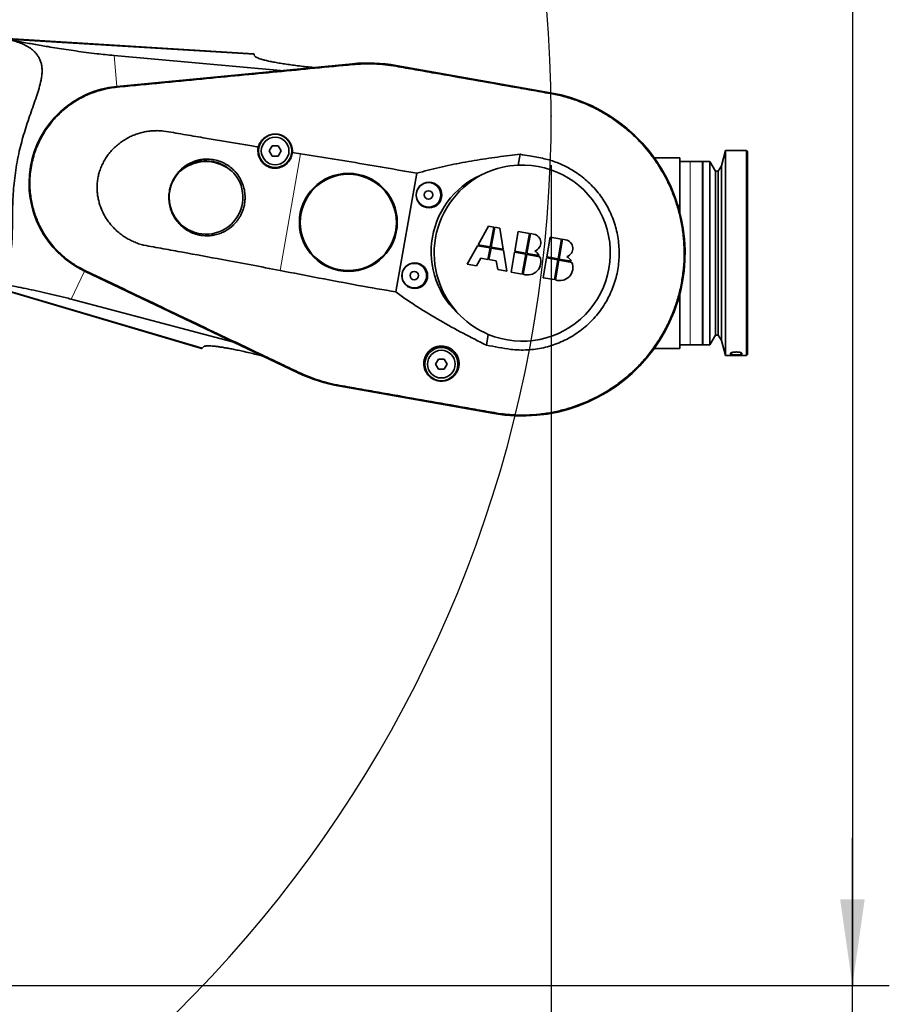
# Model space of a CAD drawing. Header units: millimetres. Extents: x 0 to 14900, y 0 to 10500.
# Tile 23 of 47: x 5681 to 6565, y 5428 to 6429. Entities that reach past the tile are written whole.
import ezdxf

# ---------------------------------------------------------------- set-up
doc = ezdxf.new("R2010")
doc.units = ezdxf.units.MM
doc.header["$LTSCALE"] = 25
doc.header["$PDSIZE"] = -1
doc.layers.add('THICK_LINE', color=7, linetype='Continuous')
doc.styles.add('SLDTEXTSTYLE0', font='TXT', dxfattribs={"width": 0.605})
doc.dimstyles.new('SLDDIMSTYLE0', dxfattribs={"dimtxt": 87.5, "dimasz": 87.5, "dimexe": 0, "dimexo": 0.0625, "dimgap": 21.875, "dimtad": 1, "dimdec": 0, "dimrnd": 1e-09, "dimzin": 12, "dimdsep": 46, "dimtxsty": 'SLDTEXTSTYLE0', "dimsah": 1, "dimcen": 0.09, "dimadec": 0, "dimazin": 3, "dimtfac": 1, "dimtofl": 0, "dimtmove": 0, "dimatfit": 3, "dimfxl": 1, "dimfrac": 2, "dimtolj": 1, "dimtzin": 12, "dimarcsym": 0})
doc.dimstyles.new('SLDDIMSTYLE1', dxfattribs={"dimtxt": 87.5, "dimasz": 87.5, "dimexe": 0, "dimexo": 0.0625, "dimgap": 21.875, "dimtad": 1, "dimdec": 0, "dimrnd": 1e-09, "dimzin": 12, "dimdsep": 46, "dimtxsty": 'SLDTEXTSTYLE0', "dimsah": 1, "dimcen": 0.09, "dimadec": 0, "dimazin": 3, "dimtfac": 1, "dimtmove": 0, "dimatfit": 0, "dimfxl": 1, "dimfrac": 2, "dimtolj": 1, "dimtzin": 12, "dimarcsym": 0})

# ---------------------------------------------------------------- blocks, each defined once
blk = doc.blocks.new('_D_3')
at = {"layer": 'THICK_LINE'}
for p, q in [((6221.4, 6280.7), (6221.4, 4505.2)), ((3403.2, 5320.4), (3403.2, 4505.2)), ((6221.4, 4542.7), (3403.2, 4542.7))]:
    blk.add_line(p, q, dxfattribs=at)
for points in [[(3403.2, 4542.7), (3490.7, 4530.2), (3490.7, 4555.2)], [(6221.4, 4542.7), (6133.9, 4555.2), (6133.9, 4530.2)]]:
    blk.add_solid(points, dxfattribs=at)
at = {"layer": 'THICK_LINE', "insert": (4678.6, 4655.5), "char_height": 87.5, "attachment_point": 1, "style": 'SLDTEXTSTYLE0'}
blk.add_mtext('2818', dxfattribs=at)
blk = doc.blocks.new('_D_4')
at = {"layer": 'THICK_LINE'}
for p, q in [((3803.2, 8699.6), (6565.4, 8699.6)), ((6527.9, 8699.6), (6527.9, 5446.8)), ((3804.1, 5446.8), (6565.4, 5446.8))]:
    blk.add_line(p, q, dxfattribs=at)
for points in [[(6527.9, 8699.6), (6515.4, 8612.1), (6540.4, 8612.1)], [(6527.9, 5446.8), (6540.4, 5534.3), (6515.4, 5534.3)]]:
    blk.add_solid(points, dxfattribs=at)
at = {"layer": 'THICK_LINE', "insert": (6415.1, 6939.5), "char_height": 87.5, "attachment_point": 1, "rotation": 90, "style": 'SLDTEXTSTYLE0'}
blk.add_mtext('3253', dxfattribs=at)
blk = doc.blocks.new('_D_5')
at = {"layer": 'THICK_LINE'}
for p, q in [((6527.9, 5446.8), (6527.9, 5596.8)), ((3804.1, 5446.8), (6565.4, 5446.8)), ((6527.9, 5050.6), (6527.9, 5446.8)), ((4991.3, 5050.6), (6565.4, 5050.6)), ((6527.9, 5050.6), (6527.9, 4900.6))]:
    blk.add_line(p, q, dxfattribs=at)
for points in [[(6527.9, 5446.8), (6540.4, 5534.3), (6515.4, 5534.3)], [(6527.9, 5050.6), (6515.4, 4963.1), (6540.4, 4963.1)]]:
    blk.add_solid(points, dxfattribs=at)
at = {"layer": 'THICK_LINE', "insert": (6415.1, 5148.4), "char_height": 87.5, "attachment_point": 1, "rotation": 90, "style": 'SLDTEXTSTYLE0'}
blk.add_mtext('396', dxfattribs=at)

msp = doc.modelspace()

# ---------------------------------------------------------------- linework, layer by layer
at = {"color": 7, "linetype": 'Continuous', "lineweight": 35}
for p, q in [((5918.6412448, 6394.2304552), (5651.0117021, 6410.5993788)), ((5776.6828802, 6392.4164154), (5945.9601024, 6376.9572964)), ((5919.0947368, 6393.2579226), (5919.7062432, 6391.9465825)), ((6019.2219718, 6383.9933541), (5779.7010793, 6360.9898102)), ((6019.2324027, 6383.8847264), (5779.7115102, 6360.881183)), ((6220.7509259, 6354.4530801), (6063.7972434, 6382.1282585)), ((6220.7699248, 6354.5605489), (6063.8161802, 6382.235728)), ((5937.5962669, 6300.5400891), (5934.589523, 6295.3315822)), ((5943.6103135, 6300.5404461), (5937.5962669, 6300.5400891)), ((5946.6176782, 6295.3322885), (5943.6103135, 6300.5404461)), ((5934.589523, 6295.3315822), (5937.5968878, 6290.1234246)), ((5937.5968878, 6290.1234246), (5943.6109343, 6290.1237739)), ((5943.6109343, 6290.1237739), (5946.6176782, 6295.3322885)), ((5966.5110389, 6292.2922809), (5958.0766091, 6293.6472854)), ((6187.8388553, 6280.9379686), (6189.7789244, 6291.9407221)), ((6352.4260922, 6288.3267637), (6326.3480667, 6288.3267637)), ((6352.4260922, 6288.3267637), (6352.4260922, 6239.9424372)), ((6398.780252, 6295.6184296), (6394.6576594, 6280.2326702)), ((6420.134361, 6295.6184296), (6398.780252, 6295.6184296)), ((6398.780252, 6295.6184296), (6398.780252, 6087.2851009)), ((6421.1760763, 6294.5767686), (6420.134361, 6295.6184296)), ((6420.134361, 6087.2851009), (6420.134361, 6295.6184296)), ((6421.1760763, 6294.5767686), (6421.1760763, 6088.3267542)), ((6362.842749, 6284.6809307), (6352.4260922, 6284.6809307)), ((6375.3427743, 6284.6809307), (6362.842749, 6284.6809307)), ((6375.3427743, 6284.6809307), (6375.3427743, 6098.2225843)), ((6382.7385931, 6284.6809307), (6375.8635699, 6284.6809307)), ((6375.8635699, 6284.6809307), (6375.8635699, 6098.2225843)), ((6388.5596697, 6274.7851006), (6382.7385931, 6284.6809307)), ((6382.7385931, 6284.6809307), (6382.7385931, 6098.2225843)), ((6394.6576594, 6280.2326702), (6391.3844331, 6274.7851006)), ((6394.6576594, 6280.2326702), (6394.6576594, 6102.6708603)), ((6084.6758812, 6272.5856194), (6063.3994444, 6151.9211228)), ((6375.8635699, 6274.7851006), (6375.3427743, 6274.7851006)), ((6391.3844331, 6274.7851006), (6388.5596697, 6274.7851006)), ((6388.5596697, 6274.7851006), (6388.5596697, 6108.1184454)), ((6391.3844331, 6274.7851006), (6391.3844331, 6108.1184454)), ((6350.3769963, 6239.9424372), (6352.4260922, 6239.9424372)), ((6352.4260922, 6239.9424372), (6352.4260922, 6232.6601776)), ((6157.6997667, 6218.7736147), (6147.1206252, 6199.8962649)), ((6162.9274665, 6217.8518382), (6157.6997667, 6218.7736147)), ((6159.3802451, 6197.7345721), (6162.9274665, 6217.8518382)), ((6163.9543428, 6217.6707736), (6160.4071214, 6197.5535075)), ((6169.1819806, 6216.7489815), (6163.9543428, 6217.6707736)), ((6172.6667413, 6195.3917991), (6169.1819806, 6216.7489815)), ((6187.8990187, 6213.4486693), (6184.3517973, 6193.3314187)), ((6199.3345424, 6211.4322783), (6187.8990187, 6213.4486693)), ((6195.7873209, 6191.3150122), (6199.3345424, 6211.4322783)), ((6200.3614186, 6211.2512136), (6196.8141972, 6191.1339475)), ((6203.5820563, 6210.6833242), (6200.3614186, 6211.2512136)), ((6146.5805823, 6198.9327031), (6136.0014408, 6180.0553533)), ((6159.199196, 6196.7076958), (6146.5805823, 6198.9327031)), ((6147.1206252, 6199.8962649), (6159.3802451, 6197.7345721)), ((6220.4786692, 6207.7039922), (6216.9314478, 6187.5867261)), ((6231.9142549, 6205.6876012), (6220.4786692, 6207.7039922)), ((6228.3670335, 6185.5703351), (6231.9142549, 6205.6876012)), ((6232.9411312, 6205.5065366), (6229.3939098, 6185.3892705)), ((6236.1617689, 6204.9386471), (6232.9411312, 6205.5065366)), ((6157.1333984, 6184.9920769), (6159.199196, 6196.7076958)), ((6160.2260102, 6196.5266312), (6158.1602746, 6184.8110123)), ((6172.8446239, 6194.3016395), (6160.2260102, 6196.5266312)), ((6160.4071214, 6197.5535075), (6172.6667413, 6195.3917991)), ((6176.3293226, 6172.9444571), (6172.8446239, 6194.3016395)), ((6184.1706861, 6192.3045424), (6180.6234647, 6172.1872763)), ((6195.6062718, 6190.2881514), (6184.1706861, 6192.3045424)), ((6184.3517973, 6193.3314187), (6195.7873209, 6191.3150122)), ((6192.0590504, 6170.1708853), (6195.6062718, 6190.2881514)), ((6196.6331481, 6190.1070868), (6193.0859267, 6169.9898207)), ((6209.7943504, 6187.7864017), (6196.6331481, 6190.1070868)), ((6196.8141972, 6191.1339475), (6209.2158128, 6188.9472177)), ((6136.0014408, 6180.0553533), (6145.3365837, 6178.4093182)), ((6145.3365837, 6178.4093182), (6149.7548401, 6186.2931191)), ((6149.7548401, 6186.2931191), (6157.1333984, 6184.9920769)), ((6158.1602746, 6184.8110123), (6165.538833, 6183.5099702)), ((6165.538833, 6183.5099702), (6166.9941797, 6174.5905076)), ((6216.7503987, 6186.5598654), (6213.2031773, 6166.4425993)), ((6228.1859844, 6184.5434589), (6216.7503987, 6186.5598654)), ((6216.9314478, 6187.5867261), (6228.3670335, 6185.5703351)), ((6224.638763, 6164.4262083), (6228.1859844, 6184.5434589)), ((6229.2128607, 6184.3624097), (6225.6656393, 6164.2451436)), ((6242.374063, 6182.0417246), (6229.2128607, 6184.3624097)), ((6229.3939098, 6185.3892705), (6241.7954633, 6183.2025406)), ((5608.6849537, 6170.5524947), (5865.7729493, 6094.3995672)), ((5746.5808892, 6173.1558673), (5963.7892176, 6069.6186567)), ((5746.6278589, 6173.2543857), (5963.8361562, 6069.7171596)), ((6166.9941797, 6174.5905076), (6176.3293226, 6172.9444571)), ((6180.6234647, 6172.1872763), (6192.0590504, 6170.1708853)), ((6213.2031773, 6166.4425993), (6224.638763, 6164.4262083)), ((6352.4260922, 6150.2433451), (6352.4260922, 6142.9610856)), ((5897.3520179, 6101.2874116), (5732.9961836, 6144.6568067)), ((6352.4260922, 6142.9610856), (6350.3769963, 6142.9610856)), ((6352.4260922, 6142.9610856), (6352.4260922, 6094.5767668)), ((6155.5436928, 6097.7830931), (6157.4843207, 6108.7886562)), ((6375.3427743, 6108.1184454), (6375.8635699, 6108.1184454)), ((6382.7385931, 6098.2225843), (6388.5596697, 6108.1184454)), ((6388.5596697, 6108.1184454), (6391.3844331, 6108.1184454)), ((6391.3844331, 6108.1184454), (6394.6576594, 6102.6708603)), ((6352.4260922, 6098.2225843), (6362.842749, 6098.2225843)), ((6362.842749, 6098.2225843), (6375.3427743, 6098.2225843)), ((6375.8635699, 6098.2225843), (6382.7385931, 6098.2225843)), ((6394.6576594, 6102.6708603), (6398.780252, 6087.2851009)), ((5867.5548488, 6096.1814356), (5866.5317289, 6095.1583467)), ((6326.3480667, 6094.5767668), (6352.4260922, 6094.5767668)), ((6403.9885803, 6088.7136876), (6403.9885803, 6089.5613775)), ((6415.4469524, 6088.7136876), (6415.4469524, 6089.5613775)), ((6420.134361, 6087.2851009), (6421.1760763, 6088.3267542)), ((6106.6809847, 6083.7181665), (6103.6742408, 6078.5096519)), ((6103.6742408, 6078.5096519), (6106.6816056, 6073.3014787)), ((6112.6950313, 6083.718508), (6106.6809847, 6083.7181665)), ((6115.7023961, 6078.5103659), (6112.6950313, 6083.718508)), ((6112.6956522, 6073.3018512), (6115.7023961, 6078.5103659)), ((6398.780252, 6087.2851009), (6420.134361, 6087.2851009)), ((6106.6816056, 6073.3014787), (6112.6956522, 6073.3018512)), ((6006.2952145, 6056.0181496), (6163.2489591, 6028.342968)), ((6006.3141514, 6056.1256242), (6163.267896, 6028.4504426))]:
    msp.add_line(p, q, dxfattribs=at)
at = {"color": 8, "linetype": 'Continuous', "lineweight": 18}
for p, q in [((5919.0947368, 6393.2579226), (5668.2835449, 6408.7746773)), ((5776.6828802, 6392.4164154), (5779.7010793, 6360.9898102)), ((6019.3036799, 6383.1422051), (6019.2324027, 6383.8847264)), ((6063.6669203, 6381.3894158), (6063.7972434, 6382.1282585)), ((5779.7801486, 6360.1664609), (5779.7115102, 6360.881183)), ((6220.6206649, 6353.7142367), (6220.7509259, 6354.4530801)), ((5945.6207905, 6173.8176651), (5966.5110389, 6292.2922809)), ((6362.842749, 6098.2225843), (6362.842749, 6284.6809307)), ((5732.9961836, 6144.6568067), (5746.5808892, 6173.1558673)), ((5746.9368407, 6173.9026017), (5746.6278589, 6173.2543857)), ((5866.5317289, 6095.1583467), (5625.5392846, 6166.3598202)), ((6403.9885803, 6088.7136876), (6405.7799483, 6090.4804687)), ((6403.9885803, 6089.5613775), (6404.5020495, 6090.0636087)), ((6413.6564537, 6090.4795994), (6415.4469524, 6088.7136876)), ((6414.9419272, 6090.055382), (6415.4469524, 6089.5613775)), ((5964.1570279, 6070.3903196), (5963.8361562, 6069.7171596)), ((6006.4444124, 6056.8644735), (6006.3141514, 6056.1256242)), ((6163.398157, 6029.1892918), (6163.267896, 6028.4504426))]:
    msp.add_line(p, q, dxfattribs=at)
at = {"color": 7, "linetype": 'Continuous', "lineweight": 35, "flags": 128}
for points in [[(5918.6412448, 6394.2304552), (5918.7546799, 6393.9871608), (5919.0947368, 6393.2579226)], [(5866.5317289, 6095.1583467), (5865.9627839, 6094.5893707), (5865.7729493, 6094.3995672)]]:
    msp.add_lwpolyline(points, dxfattribs=at)
at = {"color": 7, "linetype": 'Continuous', "lineweight": 35}
for centre, radius in [((5940.6036247, 6295.3319377), 16.9270835), ((5940.6036273, 6295.331903), 14.0624826), ((6015.0517573, 6222.6541655), 49.8417415), ((6015.0518032, 6222.6541681), 48.9396347), ((6097.1337341, 6250.4931332), 13.0777287), ((6096.6606308, 6250.5737589), 12.4999921), ((6096.6605969, 6250.5737694), 4.3229115), ((6082.6630226, 6168.42578), 13.0777203), ((6082.1899311, 6168.5064517), 12.4999934), ((6082.1899557, 6168.5064591), 4.3229094), ((6109.6883335, 6078.5100382), 16.9271019), ((6109.6883244, 6078.5100016), 14.0624802)]:
    msp.add_circle(centre, radius, dxfattribs=at)
for centre, radius, start, end in [((6035.055711, 6219.1270758), 165.6248683, 79.9999955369, 95.4858550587), ((6035.0557061, 6219.1267508), 165.5160641, 80.000009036, 95.4858432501), ((5789.1614891, 6262.4847219), 98.9583334, 95.4858504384, 244.5141506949), ((5789.1614883, 6262.4847302), 98.8491983, 95.485851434, 244.5141577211), ((6192.0094443, 6191.451758), 165.6250069, 259.999998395, 80.0000000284), ((6192.0094437, 6191.4517556), 165.5158742, 259.9999937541, 80.0000167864), ((5870.2117502, 6244.0167968), 40.4130397, 105.8884224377, 132.1406270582), ((5870.3055607, 6248.1767972), 37.1191319, 49.1222031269, 128.2933730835), ((5870.3055641, 6248.176799), 36.45837, 69.5952086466, 107.8203562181), ((5870.2115313, 6244.0166531), 40.4132309, 45.2749703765, 71.5269785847), ((6192.0094363, 6191.4518747), 89.583228, 92.6683911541, 114.4396334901), ((6192.0094111, 6191.451773), 89.5833285, 247.3316498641, 92.6683720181), ((5870.3055416, 6248.1768322), 37.5005766, 136.5156880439, 40.8998893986), ((6185.0194123, 6192.6842953), 85.7692189, 110.5261156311, 229.4738848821), ((6192.0093769, 6191.451776), 89.5832932, 114.4395727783, 225.5604277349), ((6202.051215, 6202.0016317), 8.8156259, 288.1922973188, 79.9998420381), ((6234.6309276, 6196.2569547), 8.8156259, 288.1922973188, 79.9998420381), ((6197.6414218, 6182.4535311), 13.2715671, 29.2941313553, 57.3397022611), ((6230.2217187, 6176.7095586), 13.2706586, 29.2928441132, 57.3401846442), ((6197.6419538, 6182.454059), 13.2708184, 249.921230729, 23.6913561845), ((6230.2216664, 6176.709382), 13.2708184, 249.921230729, 23.6913561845), ((6192.0091074, 6191.4512506), 89.5827294, 225.5603154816, 247.3317003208), ((6035.0551497, 6219.1250454), 165.6230459, 244.5140375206, 260.0000719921), ((6035.0554614, 6219.1262063), 165.5151131, 244.5141082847, 260.0000308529)]:
    msp.add_arc(centre, radius, start, end, dxfattribs=at)
for points, knots in [([(5625.5392846, 6166.3598202), (5627.5230169, 6166.0770432), (5631.4525607, 6165.5168947), (5637.3387723, 6165.2489938), (5643.0929251, 6165.4845935), (5648.4794609, 6166.3081851), (5653.4224168, 6167.7336014), (5658.1694263, 6169.9023088), (5662.0175665, 6172.6826906), (5665.0650072, 6175.9360999), (5667.2889206, 6179.1889364), (5669.2482157, 6183.2318914), (5670.7699722, 6187.9329712), (5671.8590984, 6193.2566106), (5672.5652734, 6199.0100703), (5672.9756749, 6205.1656304), (5673.2089936, 6212.5211061), (5673.2958197, 6221.0776272), (5673.3736366, 6230.9139076), (5673.5969537, 6241.2112592), (5674.0971689, 6251.7541801), (5674.960945, 6262.4141154), (5676.2456207, 6273.1653328), (5678.0091366, 6284.0596361), (5680.1846619, 6294.6037357), (5682.6782502, 6304.6636395), (5685.399788, 6314.2218436), (5688.3802988, 6323.6169484), (5691.5305688, 6332.8215038), (5694.7076617, 6341.7580511), (5697.7596548, 6350.4440375), (5700.4632364, 6358.8370924), (5702.2722245, 6365.8719578), (5703.2091314, 6371.5213566), (5703.5512631, 6375.8025525), (5703.4479793, 6379.8986786), (5702.8525562, 6383.7429656), (5701.7585314, 6387.3217913), (5700.1870244, 6390.6013817), (5698.1607369, 6393.6068473), (5695.3521315, 6396.7394463), (5691.5742907, 6399.853521), (5686.7604708, 6402.7626574), (5681.4157316, 6405.1680604), (5675.2363381, 6407.2763192), (5670.7661474, 6408.2396653), (5668.2835449, 6408.7746773)], [0, 0, 0, 0, 0.01997042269, 0.03955909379, 0.05865604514, 0.07731159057, 0.09375089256, 0.10979410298, 0.12914116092, 0.14062273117, 0.15410535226, 0.1682618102, 0.18527729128, 0.20323013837, 0.2223665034, 0.24303225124, 0.26472258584, 0.29573596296, 0.32834974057, 0.36280205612, 0.39842639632, 0.43357346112, 0.46941613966, 0.50635881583, 0.54357910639, 0.57673074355, 0.60967802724, 0.64265290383, 0.67499710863, 0.70667646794, 0.73722213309, 0.76679058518, 0.7945829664, 0.80954796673, 0.82383847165, 0.83734264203, 0.85031096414, 0.86250304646, 0.8745233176, 0.88643598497, 0.89852233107, 0.91635798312, 0.93502778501, 0.95444205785, 0.97469855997, 1, 1, 1, 1]), ([(5668.2835449, 6408.7746773), (5672.7147243, 6407.9385642), (5681.7130341, 6406.2406855), (5695.4733995, 6403.7598777), (5707.8417943, 6401.6366879), (5718.7880704, 6399.8435876), (5728.261645, 6398.3638171), (5738.1366651, 6396.9180669), (5748.4645781, 6395.522543), (5758.3672474, 6394.3103231), (5767.827184, 6393.2589316), (5773.686613, 6392.7014753), (5776.6828802, 6392.4164154)], [0, 0, 0, 0, 0.12335322, 0.2504909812, 0.3824773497, 0.4666341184, 0.5539145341, 0.6447654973, 0.7396395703, 0.8389942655, 0.9176683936, 1, 1, 1, 1]), ([(5979.5972386, 6380.1878032), (5977.1670352, 6380.4342347), (5972.3767665, 6380.9199854), (5965.2907252, 6381.7382487), (5958.4431891, 6382.6059863), (5951.9696131, 6383.5136385), (5945.9490295, 6384.4469256), (5940.4044056, 6385.4014688), (5935.3166587, 6386.3859213), (5931.0734457, 6387.3251044), (5927.6816805, 6388.197196), (5925.0953928, 6388.9751282), (5922.9545872, 6389.7425875), (5921.3751841, 6390.4961011), (5920.2631495, 6391.1675016), (5919.8701673, 6391.7172619), (5919.7062432, 6391.9465825)], [0, 0, 0, 0, 0.1191049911, 0.2347724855, 0.3478056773, 0.4556589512, 0.5535056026, 0.6448684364, 0.7299815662, 0.8061638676, 0.8567531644, 0.9006810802, 0.9378975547, 0.967323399, 0.9863696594, 1, 1, 1, 1]), ([(5779.7801486, 6360.1664609), (5786.9762992, 6360.8588482), (5801.3686461, 6362.2436273), (5830.1516402, 6365.0226692), (5877.2696163, 6369.5246679), (5929.9537946, 6374.5799), (5981.0117565, 6379.4617098), (6006.5398195, 6381.9153843), (6019.3036799, 6383.1422051)], [0, 0, 0, 0, 0.0901333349, 0.1802672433, 0.3605247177, 0.6802585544, 0.8401314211, 1, 1, 1, 1]), ([(6019.3036799, 6383.1422051), (6022.9623903, 6383.4231723), (6030.2966891, 6383.9864027), (6041.3953427, 6383.8776909), (6052.5550407, 6383.1271352), (6059.9572271, 6381.9695522), (6063.6669203, 6381.3894158)], [0, 0, 0, 0, 0.2471377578, 0.4954155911, 0.7471215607, 1, 1, 1, 1]), ([(6063.6669203, 6381.3894158), (6070.2063222, 6380.2351378), (6083.2854038, 6377.9265328), (6109.4453752, 6373.3196971), (6142.1434594, 6367.5497629), (6174.843711, 6361.7901055), (6201.000742, 6357.1667103), (6214.0810193, 6354.8650034), (6220.6206649, 6353.7142367)], [0, 0, 0, 0, 0.1249974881, 0.2500002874, 0.500000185, 0.750000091, 0.8750094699, 1, 1, 1, 1]), ([(5746.9368407, 6173.9026017), (5743.7992277, 6175.5226162), (5737.3368981, 6178.8592504), (5728.3328951, 6185.2464856), (5720.6757479, 6191.9953672), (5714.4292922, 6198.7400693), (5709.3644242, 6205.2056157), (5704.8121383, 6212.1480762), (5701.1556634, 6218.9150474), (5698.2563724, 6225.4037426), (5696.0054916, 6231.4883257), (5694.1196281, 6237.8583501), (5692.6523356, 6244.4366869), (5691.5642509, 6251.6331572), (5690.9950522, 6259.3552596), (5691.0761293, 6267.5889522), (5691.8577931, 6275.8754876), (5693.3387576, 6284.0468437), (5695.4961107, 6292.0346799), (5698.2981473, 6299.7769277), (5701.7784967, 6307.3370533), (5705.8804559, 6314.5572869), (5710.5599835, 6321.3805477), (5715.7664433, 6327.7589839), (5721.5526141, 6333.7409247), (5727.3616723, 6338.8031977), (5733.0607054, 6343.059742), (5738.5015241, 6346.5906476), (5744.3006102, 6349.8285509), (5750.3946076, 6352.703487), (5757.1522384, 6355.3386414), (5764.4952253, 6357.561406), (5772.1857474, 6359.2645553), (5777.3213269, 6359.874453), (5779.7801486, 6360.1664609)], [0, 0, 0, 0, 0.041484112, 0.0854420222, 0.129401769, 0.1612966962, 0.1934140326, 0.2258750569, 0.2588069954, 0.2837489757, 0.3093944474, 0.3350399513, 0.3618140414, 0.3885881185, 0.4205623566, 0.4527602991, 0.4853047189, 0.5183236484, 0.5502959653, 0.5824919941, 0.6150344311, 0.6480510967, 0.6800229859, 0.7122184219, 0.7447600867, 0.777775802, 0.8027125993, 0.8283523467, 0.8539919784, 0.8807591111, 0.9075263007, 0.939212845, 0.9708962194, 1, 1, 1, 1]), ([(6220.6206649, 6353.7142367), (6225.032645, 6352.8310884), (6233.8895428, 6351.0581987), (6246.9438842, 6346.9779734), (6259.7864441, 6341.8503448), (6272.1441281, 6335.6377222), (6283.8808229, 6328.4526905), (6294.9425696, 6320.3530115), (6305.4005744, 6311.2641939), (6314.3578764, 6302.0404584), (6321.9873543, 6292.9046219), (6328.4030568, 6284.1042281), (6334.3598561, 6274.6762545), (6339.73568, 6264.7205848), (6344.7885648, 6253.578016), (6349.2328466, 6241.3615012), (6352.8648033, 6228.0225236), (6355.3854589, 6214.2933785), (6356.7296853, 6200.3986546), (6356.8904784, 6186.5062901), (6355.9021398, 6172.7156891), (6353.7361298, 6158.9248883), (6350.408251, 6145.3836955), (6345.9653109, 6132.2203042), (6340.4678788, 6119.5351397), (6333.8524985, 6107.2254451), (6326.2219285, 6095.5361719), (6317.6693817, 6084.5883319), (6308.2836232, 6074.4378632), (6297.9782408, 6065.0231587), (6287.7182869, 6057.1415103), (6277.7264634, 6050.5988225), (6268.2428028, 6045.2455403), (6258.1887336, 6040.4211587), (6247.6778864, 6036.234793), (6236.0406261, 6032.5115729), (6223.3927586, 6029.5078409), (6209.7228846, 6027.4463744), (6195.777922, 6026.5255115), (6183.3321879, 6026.7860437), (6172.5047541, 6027.7332961), (6166.4335986, 6028.7039744), (6163.398157, 6029.1892918)], [0, 0, 0, 0, 0.02606958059, 0.05233378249, 0.07915206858, 0.10616336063, 0.13241267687, 0.15884250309, 0.18555173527, 0.21264361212, 0.23328506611, 0.25450853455, 0.27573204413, 0.29788932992, 0.32004656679, 0.34660433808, 0.3731620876, 0.40009908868, 0.42742879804, 0.45398883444, 0.48054889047, 0.507488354, 0.53482060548, 0.56128622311, 0.58793692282, 0.61487439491, 0.64220442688, 0.6687621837, 0.69531975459, 0.72225679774, 0.74958654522, 0.77022699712, 0.79144953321, 0.8126720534, 0.83482836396, 0.8569845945, 0.88344990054, 0.91010017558, 0.93703704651, 0.96436702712, 0.98218431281, 1, 1, 1, 1]), ([(5923.5346619, 6299.3334831), (5921.3246782, 6299.7004431), (5902.5942287, 6302.8105679), (5877.1507358, 6307.1029072), (5850.5568697, 6311.590992), (5837.1276525, 6313.9098731), (5828.7597711, 6315.4051407), (5821.9792714, 6316.0528059), (5816.8446841, 6315.8385146), (5811.6639045, 6315.4265576), (5806.564908, 6314.4892483), (5801.6020964, 6313.1652568), (5796.7789077, 6311.4574104), (5792.0565518, 6309.3437565), (5787.4864286, 6306.805557), (5783.1192635, 6303.8717085), (5778.975674, 6300.526601), (5775.0906117, 6296.7790552), (5771.6204851, 6292.7672751), (5768.5931442, 6288.5648303), (5765.9887912, 6284.2004024), (5763.7553609, 6279.5553063), (5761.9999228, 6274.8232398), (5760.7145849, 6270.0858317), (5759.8749949, 6265.3903168), (5759.4414678, 6260.5854693), (5759.4300598, 6255.8331061), (5759.8167732, 6251.1847374), (5760.5573415, 6246.6758277), (5761.6592574, 6242.2215584), (5763.3780741, 6237.0427581), (5765.9624261, 6231.2446243), (5769.2663719, 6225.7080003), (5772.6781736, 6221.1091846), (5775.965146, 6217.3496509), (5779.6167592, 6213.8223807), (5783.5760678, 6210.5582153), (5787.7878643, 6207.5976603), (5792.2747246, 6205.0953959), (5796.9165644, 6202.889726), (5801.7276292, 6200.8835986), (5808.4021439, 6199.1982057), (5816.7808657, 6197.7274949), (5830.0759719, 6195.3404735), (5853.3494725, 6191.0564872), (5883.1439642, 6185.5771013), (5916.1218351, 6179.4227936), (5935.7864574, 6175.6862974), (5945.6207905, 6173.8176651)], [0, 0, 0, 0, 0.0160040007, 0.1356399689, 0.1843344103, 0.2086710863, 0.2329994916, 0.245051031, 0.257227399, 0.2696517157, 0.282158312, 0.2941993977, 0.3063143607, 0.3186708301, 0.3311174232, 0.3436143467, 0.3562097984, 0.369111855, 0.3821256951, 0.3940493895, 0.4060680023, 0.4183873, 0.4308182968, 0.4420704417, 0.4534108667, 0.4648504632, 0.4764922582, 0.4873160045, 0.4981365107, 0.5091007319, 0.5200609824, 0.5370819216, 0.554338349, 0.5660066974, 0.5779496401, 0.5899719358, 0.6022344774, 0.6145762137, 0.6266949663, 0.6388810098, 0.6512945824, 0.6638482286, 0.6879480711, 0.7120708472, 0.7603433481, 0.8570050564, 0.9284878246, 1, 1, 1, 1]), ([(5958.0766091, 6293.6472854), (5958.1048145, 6294.3149098), (5958.161433, 6295.6550767), (5957.9686637, 6297.5100195), (5957.6316327, 6299.1917759), (5957.1816274, 6300.7056787), (5956.5882745, 6302.1942124), (5955.8603509, 6303.6205783), (5955.0094103, 6304.9684872), (5954.0385955, 6306.2373025), (5952.932923, 6307.4357452), (5951.7373459, 6308.5088064), (5950.4763648, 6309.4493017), (5949.1591251, 6310.2639823), (5947.7437305, 6310.973808), (5946.3115611, 6311.5351406), (5944.8884076, 6311.9562844), (5943.4918986, 6312.2499733), (5942.0530377, 6312.4316473), (5940.2087673, 6312.5107479), (5937.9605305, 6312.3459904), (5935.4042448, 6311.7672725), (5933.3759729, 6310.9788247), (5931.8540866, 6310.1862764), (5930.7407414, 6309.4988131), (5929.6642047, 6308.7171725), (5928.6360152, 6307.8429877), (5927.6767534, 6306.8915008), (5926.768686, 6305.8408614), (5925.9245125, 6304.6892735), (5925.1555249, 6303.4338704), (5924.4929905, 6302.110023), (5923.9380213, 6300.7409819), (5923.6679253, 6299.7984978), (5923.5346619, 6299.3334831)], [0, 0, 0, 0, 0.0385201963, 0.0773241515, 0.1072462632, 0.1374172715, 0.1683291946, 0.1995940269, 0.2296931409, 0.2601964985, 0.2916626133, 0.3236536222, 0.3527627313, 0.3823316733, 0.412917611, 0.4440138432, 0.4709720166, 0.4984772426, 0.526275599, 0.5545676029, 0.6048973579, 0.6558482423, 0.7052693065, 0.7299933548, 0.754796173, 0.7807092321, 0.8066917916, 0.8326009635, 0.8586028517, 0.8867507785, 0.9149057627, 0.9434541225, 0.9721006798, 1, 1, 1, 1]), ([(5923.5346619, 6299.3334831), (5923.3872115, 6298.574938), (5923.0903412, 6297.0477161), (5923.0289902, 6294.5128623), (5923.2915088, 6292.2667161), (5923.7700883, 6290.3513997), (5924.4091617, 6288.4840934), (5925.2822439, 6286.7041628), (5926.3668225, 6285.0551863), (5927.5881386, 6283.5047596), (5929.001098, 6282.1141915), (5930.5702532, 6280.9173601), (5931.8264686, 6280.1190629), (5933.1375154, 6279.4339529), (5934.4944731, 6278.8632842), (5935.9097748, 6278.4038381), (5937.3557655, 6278.0673631), (5938.8195562, 6277.8549779), (5940.2887333, 6277.7657485), (5941.7760909, 6277.8007486), (5943.2518723, 6277.9619733), (5945.1879231, 6278.3408151), (5947.0700457, 6278.962512), (5948.8499047, 6279.8140457), (5950.5516808, 6280.8123778), (5952.1220831, 6282.0220826), (5953.5199553, 6283.4146663), (5954.4762206, 6284.5434097), (5955.3309631, 6285.7420221), (5956.0899204, 6287.0219325), (5956.7201636, 6288.3257513), (5957.3892487, 6290.0622106), (5957.8578486, 6291.8302917), (5958.0215639, 6293.1900881), (5958.0766091, 6293.6472854)], [0, 0, 0, 0, 0.040300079, 0.0811384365, 0.1318723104, 0.1579026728, 0.1841242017, 0.2348567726, 0.260886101, 0.2871069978, 0.3378372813, 0.3638658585, 0.3900862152, 0.4154744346, 0.4410405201, 0.4668818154, 0.4931004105, 0.5184858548, 0.5440476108, 0.5698862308, 0.5961007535, 0.6214840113, 0.6728349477, 0.699047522, 0.7244330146, 0.7757885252, 0.8020031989, 0.8273931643, 0.8529613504, 0.8788042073, 0.9050232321, 0.928490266, 0.9759566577, 1, 1, 1, 1]), ([(5966.5110389, 6292.2922809), (5977.940208, 6290.4816126), (6000.7986223, 6286.8602641), (6040.2343453, 6280.5682492), (6068.1500741, 6275.5540002), (6084.6758812, 6272.5856194)], [0, 0, 0, 0, 0.2897768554, 0.5795556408, 1, 1, 1, 1]), ([(6084.6758812, 6272.5856194), (6088.5087116, 6273.6761077), (6096.1737839, 6275.8569171), (6111.6862207, 6279.611523), (6131.2871504, 6283.6350418), (6155.0282148, 6287.5445937), (6174.5586709, 6290.2103413), (6186.1617634, 6291.5294894), (6189.7789244, 6291.9407221)], [0, 0, 0, 0, 0.1117201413, 0.2234231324, 0.4474080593, 0.6725780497, 0.8979291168, 1, 1, 1, 1]), ([(6189.7789244, 6291.9407221), (6193.0257837, 6291.3754622), (6198.7394376, 6290.3807471), (6206.9260027, 6288.9970549), (6214.106001, 6287.5587075), (6221.0039966, 6285.7400918), (6227.4020307, 6283.5498892), (6233.4561716, 6280.9762202), (6239.1197548, 6278.132602), (6245.1056984, 6274.6258838), (6251.3322531, 6270.3360076), (6257.7271332, 6265.092659), (6263.7216781, 6259.2672772), (6269.1986139, 6252.9647789), (6274.0967668, 6246.2514759), (6278.3957205, 6239.1865287), (6282.1231671, 6231.7150558), (6285.2047207, 6223.9661744), (6287.6031478, 6216.0127371), (6289.3247232, 6207.9290352), (6290.3744885, 6199.6406874), (6290.7111492, 6191.3113808), (6290.3468142, 6183.0134712), (6289.2987589, 6174.8142683), (6287.5451581, 6166.6452232), (6285.1086275, 6158.6697641), (6282.0244123, 6150.9717997), (6278.3196683, 6143.5714024), (6273.9572065, 6136.4326868), (6269.0049372, 6129.6917917), (6263.5291183, 6123.4391014), (6257.5865505, 6117.6908138), (6251.116453, 6112.4008677), (6244.232294, 6107.6976892), (6237.0026393, 6103.6102289), (6229.4991641, 6100.1501995), (6221.6487858, 6097.299801), (6213.6058585, 6095.1375674), (6205.4431932, 6093.6706114), (6197.201601, 6092.8883995), (6188.8227252, 6092.7914814), (6179.0106245, 6093.5563982), (6167.9542345, 6095.5698725), (6159.681684, 6097.0451489), (6155.5436928, 6097.7830931)], [0, 0, 0, 0, 0.02833676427, 0.04986556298, 0.07138765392, 0.09127437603, 0.11115675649, 0.12947673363, 0.147796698, 0.16560865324, 0.18908787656, 0.21273160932, 0.23662957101, 0.26087342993, 0.28443594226, 0.30799868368, 0.33189803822, 0.35614384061, 0.37961056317, 0.40324150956, 0.42712564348, 0.45135846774, 0.47482746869, 0.49846000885, 0.52234661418, 0.5465807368, 0.57007428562, 0.59356785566, 0.61765613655, 0.64192110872, 0.66539698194, 0.68903662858, 0.7129282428, 0.73716918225, 0.76063172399, 0.78425627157, 0.80813253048, 0.8323563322, 0.85577619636, 0.87935862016, 0.90345658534, 0.92773673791, 0.96385338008, 1, 1, 1, 1]), ([(5909.9189743, 6245.2463192), (5909.7836489, 6243.9193439), (5909.5361739, 6241.4926504), (5908.7534688, 6238.0235368), (5907.7602831, 6234.8162078), (5906.4731043, 6231.667948), (5904.9314651, 6228.6712696), (5903.1654143, 6225.8587773), (5901.1918024, 6223.2296889), (5898.9763355, 6220.7468936), (5895.7706092, 6217.7219558), (5892.2011025, 6215.1219245), (5888.3530167, 6213.0045441), (5884.3483348, 6211.2285178), (5880.1377803, 6209.970102), (5875.8276717, 6209.2569817), (5871.4823715, 6208.9154599), (5867.1145701, 6209.1272867), (5862.8328594, 6209.8826395), (5858.6348238, 6210.998866), (5854.5953282, 6212.642775), (5850.8128937, 6214.7697218), (5847.2212686, 6217.2120524), (5843.9498803, 6220.1014141), (5841.0772733, 6223.3642037), (5838.4851191, 6226.8658511), (5836.3418578, 6230.6867127), (5834.6981695, 6234.7318128), (5833.3988748, 6238.9112108), (5832.6304441, 6243.2449727), (5832.4100426, 6247.6264243), (5832.5610529, 6252.0176374), (5833.2662413, 6256.3777983), (5834.5067763, 6260.5992424), (5835.705016, 6263.6818758), (5837.1514847, 6266.6384976), (5838.8344113, 6269.4584526), (5840.7721682, 6272.1586897), (5843.6374029, 6275.5054064), (5846.9098537, 6278.4702085), (5850.5117025, 6280.9862685), (5854.3080797, 6283.1813736), (5858.3663138, 6284.8838577), (5862.5838667, 6286.0540821), (5866.8767352, 6286.8575204), (5871.2515993, 6287.1112525), (5875.5989709, 6286.8131447), (5879.8986421, 6286.1459784), (5884.0948265, 6284.9359376), (5888.0844983, 6283.2175608), (5891.9137301, 6281.1663079), (5895.4694712, 6278.6377085), (5898.6662242, 6275.6974795), (5901.6075789, 6272.4921797), (5904.1359472, 6268.9241774), (5906.1914445, 6265.0826107), (5907.9194477, 6261.0712031), (5909.1398412, 6256.8502253), (5909.8134686, 6252.5249538), (5910.08305, 6248.9976152), (5909.9766583, 6246.5651618), (5909.9189743, 6245.2463192)], [0, 0, 0, 0, 0.0163731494, 0.0299422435, 0.0436095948, 0.0575872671, 0.0716722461, 0.0849609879, 0.0983421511, 0.1120156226, 0.125790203, 0.1524423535, 0.165971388, 0.1796990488, 0.2062098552, 0.2196664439, 0.2333198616, 0.2597057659, 0.2730977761, 0.2866848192, 0.3130203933, 0.326386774, 0.3399472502, 0.3663288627, 0.3797194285, 0.3933046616, 0.4198014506, 0.4332514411, 0.4468973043, 0.4735197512, 0.4870334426, 0.5007437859, 0.5274481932, 0.5410022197, 0.5547528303, 0.5680289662, 0.5813962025, 0.5950534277, 0.6088098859, 0.6354732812, 0.6490062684, 0.6627367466, 0.6892958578, 0.7027776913, 0.7164579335, 0.742898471, 0.7563214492, 0.7699423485, 0.7963014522, 0.8096828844, 0.8232605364, 0.8496179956, 0.8629969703, 0.8765705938, 0.9030125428, 0.9164329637, 0.9300474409, 0.9566237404, 0.970111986, 0.9837951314, 1, 1, 1, 1]), ([(5964.1570279, 6070.3903196), (5957.6311375, 6073.501707), (5944.5791806, 6079.7245659), (5918.4693065, 6092.158369), (5887.3147043, 6107.0051905), (5851.1098974, 6124.2526667), (5816.3824029, 6140.7916575), (5787.4425556, 6154.5754728), (5764.2990961, 6165.6228775), (5752.7242634, 6171.1426917), (5746.9368407, 6173.9026017)], [0, 0, 0, 0, 0.0901367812, 0.1802759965, 0.3605551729, 0.5204125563, 0.6802677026, 0.8401198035, 0.9200598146, 1, 1, 1, 1]), ([(6063.3994444, 6151.9211228), (6050.6602933, 6154.1392442), (6024.6205034, 6158.6732524), (5985.3705759, 6166.0350315), (5958.871144, 6171.2233707), (5945.6207905, 6173.8176651)], [0, 0, 0, 0, 0.3238077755, 0.661887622, 1, 1, 1, 1]), ([(5732.9961836, 6144.6568067), (5730.9645673, 6145.1871176), (5726.9505526, 6146.2348923), (5720.95688, 6147.7278944), (5715.0750246, 6149.1457488), (5707.3868301, 6150.9347872), (5698.044249, 6153.0074111), (5687.1429376, 6155.2840651), (5674.9357878, 6157.7013006), (5661.4614823, 6160.227417), (5647.9134852, 6162.620193), (5636.0139067, 6164.6438982), (5629.0057585, 6165.7919526), (5625.5392846, 6166.3598202)], [0, 0, 0, 0, 0.0574365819, 0.1134817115, 0.1689638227, 0.2229420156, 0.32940934, 0.4307351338, 0.5275744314, 0.669815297, 0.8057372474, 0.9039108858, 1, 1, 1, 1]), ([(6155.5436928, 6097.7830931), (6147.613801, 6101.7844949), (6131.7456212, 6109.7915351), (6108.3610408, 6122.7019752), (6089.2608306, 6134.230362), (6074.3015916, 6144.055654), (6067.0336767, 6149.2991677), (6063.3994444, 6151.9211228)], [0, 0, 0, 0, 0.2490273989, 0.4983184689, 0.7487494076, 0.8743652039, 1, 1, 1, 1]), ([(5867.5548488, 6096.1814356), (5867.8123895, 6096.3523599), (5868.4440659, 6096.7715903), (5869.817589, 6096.9992052), (5871.6328681, 6097.1497893), (5873.9165187, 6097.1194411), (5876.6094714, 6096.9537407), (5879.7012007, 6096.6430164), (5883.1937432, 6096.1924927), (5887.1770424, 6095.5896312), (5891.6250555, 6094.830958), (5896.5455564, 6093.9103492), (5901.814466, 6092.8484222), (5907.9069374, 6091.5423547), (5914.3940467, 6090.0638639), (5921.243551, 6088.4226867), (5925.6270523, 6087.3118959), (5927.8557503, 6086.7471379)], [0, 0, 0, 0, 0.0149409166, 0.0366459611, 0.0664414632, 0.1042083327, 0.1476763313, 0.1980568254, 0.2556658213, 0.3193826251, 0.3944844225, 0.4756795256, 0.5634677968, 0.6565632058, 0.7795000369, 0.8878914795, 1, 1, 1, 1]), ([(6110.1820125, 6096.9569169), (6109.6900921, 6096.9559973), (6108.3149737, 6096.9534268), (6106.5051913, 6096.6987729), (6104.7847169, 6096.2720383), (6103.5158752, 6095.8533323), (6102.2785717, 6095.3404232), (6101.0836571, 6094.736726), (6099.9372076, 6094.0457038), (6098.8299455, 6093.2601187), (6097.771789, 6092.3804152), (6096.770618, 6091.4068745), (6095.8501384, 6090.3600893), (6094.9926744, 6089.2162315), (6094.2138764, 6087.980674), (6093.5240388, 6086.6513634), (6092.947851, 6085.2687103), (6092.4763112, 6083.800471), (6092.1258002, 6082.2562891), (6091.9104725, 6080.6362041), (6091.8442499, 6078.9906244), (6091.9327708, 6077.308648), (6092.1861981, 6075.6066517), (6092.6174891, 6073.8873064), (6093.2317326, 6072.182859), (6093.9715885, 6070.6457494), (6094.7895579, 6069.283464), (6095.6510716, 6068.0818269), (6096.6355612, 6066.9263132), (6097.6679124, 6065.9065405), (6098.7208704, 6065.0189578), (6099.7725774, 6064.2541513), (6100.9047408, 6063.5514788), (6102.4985763, 6062.720696), (6104.200128, 6062.0658057), (6105.9746339, 6061.6057118), (6107.692665, 6061.3003778), (6109.7932237, 6061.1554632), (6112.2161355, 6061.3184348), (6114.5722341, 6061.8003561), (6116.476993, 6062.4613823), (6117.9666059, 6063.1551684), (6119.0872025, 6063.7782469), (6120.1555326, 6064.4762826), (6121.2184515, 6065.2844233), (6122.2586227, 6066.2081821), (6123.2633398, 6067.2578923), (6124.1792085, 6068.3852678), (6125.020797, 6069.6131434), (6125.7730449, 6070.9375357), (6126.4252598, 6072.362209), (6126.9542723, 6073.8518026), (6127.3694384, 6075.464383), (6127.642495, 6077.1940735), (6127.742598, 6079.0457142), (6127.6464807, 6080.9432774), (6127.3751791, 6082.6232999), (6127.0151147, 6084.0654982), (6126.7413606, 6084.855874), (6126.6035268, 6085.2538243)], [0, 0, 0, 0, 0.01620953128, 0.04531225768, 0.05992685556, 0.07461976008, 0.08931065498, 0.10404152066, 0.11871023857, 0.13339720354, 0.14875472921, 0.16402608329, 0.17938587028, 0.19465853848, 0.21110510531, 0.2274749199, 0.24397162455, 0.26042507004, 0.27825167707, 0.29609756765, 0.31422695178, 0.33246442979, 0.35154137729, 0.3708619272, 0.39080447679, 0.41116407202, 0.42699198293, 0.44313236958, 0.45984938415, 0.47697473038, 0.49090551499, 0.50521080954, 0.51980486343, 0.5347888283, 0.56441764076, 0.57963959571, 0.59517241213, 0.62188496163, 0.64882420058, 0.6749773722, 0.70093472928, 0.71508084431, 0.7291077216, 0.74316464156, 0.75711384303, 0.77308828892, 0.78897223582, 0.80496194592, 0.82091719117, 0.83799097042, 0.855107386, 0.87250410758, 0.89003106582, 0.90992847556, 0.93012800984, 0.9510537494, 0.9724385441, 0.98612294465, 1, 1, 1, 1]), ([(6126.6035268, 6085.2538243), (6126.2261786, 6086.1420779), (6125.4625031, 6087.9397213), (6123.7501386, 6090.4113533), (6121.6010613, 6092.6357367), (6119.1032806, 6094.4550171), (6116.3800373, 6095.7787874), (6113.4161536, 6096.7097877), (6111.3070227, 6096.8709519), (6110.1820125, 6096.9569169)], [0, 0, 0, 0, 0.13509271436, 0.27340000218, 0.41886253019, 0.56729131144, 0.70420788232, 0.84222451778, 1, 1, 1, 1]), ([(6415.4469524, 6089.5613775), (6415.4451586, 6089.5820673), (6415.4366917, 6089.6797241), (6415.2946999, 6089.8559931), (6415.0094748, 6090.0393621), (6414.6810656, 6090.1823869), (6414.3557561, 6090.2949385), (6414.0652987, 6090.3809135), (6413.7453725, 6090.4621698), (6413.3982469, 6090.5380679), (6413.0231761, 6090.6081783), (6412.6243273, 6090.6714076), (6412.2045858, 6090.7268689), (6411.7653338, 6090.7741003), (6411.3071371, 6090.8127095), (6410.8360914, 6090.841538), (6410.3574023, 6090.8603896), (6409.8720091, 6090.868984), (6409.3798627, 6090.867008), (6408.8898282, 6090.8542721), (6408.4076596, 6090.8310918), (6407.9345752, 6090.7977242), (6407.4686727, 6090.7539072), (6407.0207499, 6090.7005835), (6406.5962177, 6090.6387652), (6406.1962558, 6090.5693453), (6405.8170537, 6090.4915579), (6405.4690092, 6090.4075556), (6405.1562716, 6090.3190166), (6404.8794247, 6090.2271607), (6404.6340869, 6090.1304853), (6404.4269137, 6090.0314712), (6404.2601414, 6089.9320553), (6404.132956, 6089.8333252), (6404.0428361, 6089.7327873), (6403.9947808, 6089.6395204), (6403.9902021, 6089.5818162), (6403.9885803, 6089.5613775)], [0, 0, 0, 0, 0.00510350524, 0.02408874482, 0.05211589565, 0.0895629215, 0.11212270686, 0.13737280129, 0.16449607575, 0.1938141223, 0.22530625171, 0.25892886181, 0.29375778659, 0.33009265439, 0.36826902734, 0.40756225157, 0.44689398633, 0.48683669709, 0.52771600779, 0.56870111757, 0.60816080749, 0.64719041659, 0.68607952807, 0.72397856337, 0.75883051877, 0.79225564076, 0.82444335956, 0.8546283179, 0.88085632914, 0.90487266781, 0.92679727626, 0.94608828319, 0.96163811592, 0.97479058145, 0.98574935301, 0.99495245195, 1, 1, 1, 1]), ([(6403.9885803, 6088.7136876), (6404.0242934, 6088.6498454), (6404.1786678, 6088.3738791), (6404.9743856, 6088.261206), (6406.0872226, 6088.0569443), (6407.6862211, 6087.9746473), (6409.5021907, 6087.926399), (6411.3644986, 6087.9604149), (6413.0728858, 6088.0293431), (6414.3099273, 6088.2381883), (6415.200644, 6088.3374384), (6415.3987794, 6088.6401008), (6415.4469524, 6088.7136876)], [0, 0, 0, 0, 0.0182007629, 0.078675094, 0.1814063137, 0.319516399, 0.4802751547, 0.6456984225, 0.7951859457, 0.9099146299, 0.978097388, 1, 1, 1, 1]), ([(6006.4444124, 6056.8644735), (6002.8432893, 6057.5701102), (5995.6245742, 6058.9846107), (5984.9571564, 6062.0501815), (5974.4021612, 6065.7504492), (5967.5773854, 6068.8412899), (5964.1570279, 6070.3903196)], [0, 0, 0, 0, 0.2471462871, 0.4954228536, 0.747122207, 1, 1, 1, 1]), ([(6163.398157, 6029.1892918), (6156.8589237, 6030.343933), (6143.7799966, 6032.6532967), (6117.6197431, 6037.2584167), (6084.921602, 6043.0285062), (6052.2221208, 6048.7904619), (6026.0641373, 6053.4085738), (6012.9842346, 6055.7125221), (6006.4444124, 6056.8644735)], [0, 0, 0, 0, 0.1249955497, 0.2499999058, 0.4999998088, 0.7499997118, 0.8750023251, 1, 1, 1, 1])]:
    msp.add_open_spline(points, degree=3, knots=knots, dxfattribs=at)
at = {"layer": 'THICK_LINE'}
msp.add_arc((4941.3447689, 6330.7119718), 1280.0833333, 214.3581415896, 5, dxfattribs=at)
msp.add_point((6221.4281022, 6330.7119718), dxfattribs=at)

# ---------------------------------------------------------------- dimensions: what is measured, and where the dimension line sits
for p1, dimstyle, picture, middle in [((3753.1750509, 8699.5522578), 'SLDDIMSTYLE0', '_D_4', (6527.9300627, 7073.1564244)), ((4941.3447689, 5050.6286384), 'SLDDIMSTYLE1', '_D_5', (6527.9300627, 5248.6946148))]:
    dim = msp.add_linear_dim(base=(6527.9300627, 5446.7605911), p1=p1, p2=(3754.0676448, 5446.7605911), angle=90, dimstyle=dimstyle, dxfattribs=at)
    dim.commit()
    dim.dimension.update_dxf_attribs({"geometry": picture, "text_midpoint": middle, "dimtype": 160})
dim = msp.add_linear_dim(base=(3403.1750509, 4542.6655733), p1=(6221.4281022, 6330.7119718), p2=(3403.1750509, 5370.3909731), dimstyle='SLDDIMSTYLE0', dxfattribs=at)
dim.commit()
dim.dimension.update_dxf_attribs({"geometry": '_D_3', "text_midpoint": (4812.3015765, 4542.6655733), "dimtype": 160})

doc.saveas('drawing.dxf')
